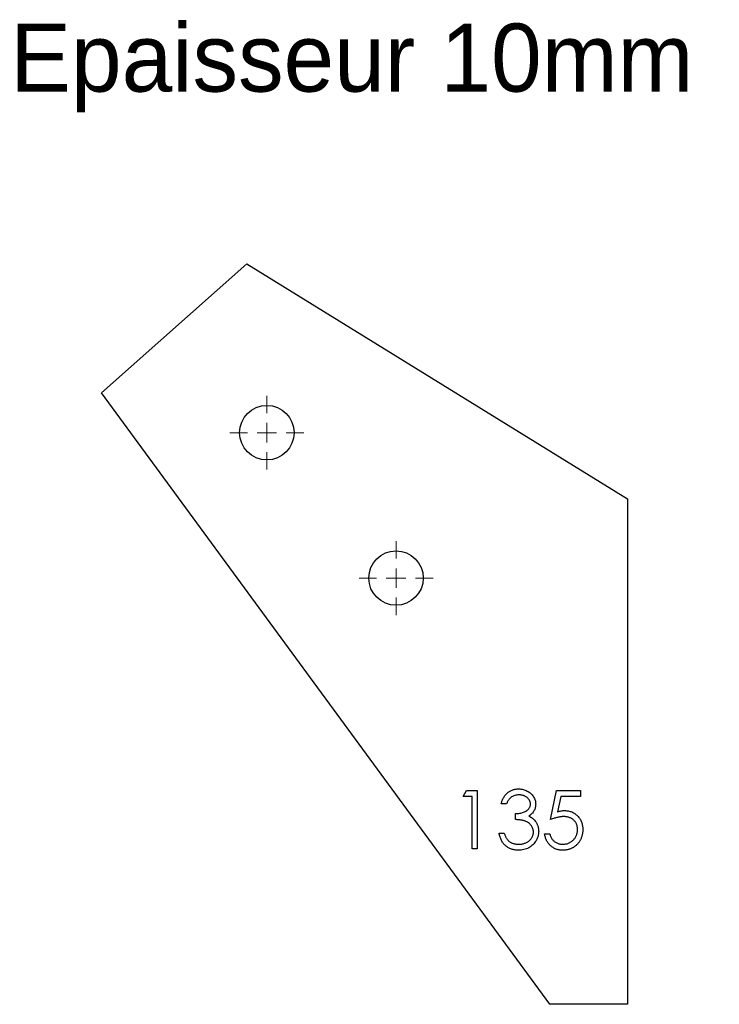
# Model space of a CAD drawing. Header units: millimetres. Extents: x 134 to 314, y 288 to 541.
import ezdxf

# ---------------------------------------------------------------- set-up
doc = ezdxf.new("R2010")
doc.units = ezdxf.units.MM
doc.header["$LTSCALE"] = 2

# ---------------------------------------------------------------- blocks, each defined once
blk = doc.blocks.new('SW_CENTERMARKSYMBOL_0')
at = {"color": 0, "linetype": 'Continuous', "lineweight": 18}
for p, q in [((0, 5), (0, 9.5)), ((-5, 0), (-9.5, 0)), ((0, 0), (-2.5, 0)), ((0, 0), (0, 2.5)), ((0, 0), (0, -2.5)), ((0, 0), (2.5, 0)), ((5, 0), (9.5, 0)), ((0, -5), (0, -9.5))]:
    blk.add_line(p, q, dxfattribs=at)
blk = doc.blocks.new('SW_CENTERMARKSYMBOL_1')
at = {"color": 0, "linetype": 'Continuous', "lineweight": 18}
for p, q in [((0, 5), (0, 9.5)), ((-5, 0), (-9.5, 0)), ((0, 0), (-2.5, 0)), ((0, 0), (0, 2.5)), ((0, 0), (0, -2.5)), ((0, 0), (2.5, 0)), ((5, 0), (9.5, 0)), ((0, -5), (0, -9.5))]:
    blk.add_line(p, q, dxfattribs=at)
blk = doc.blocks.new('SW_CENTERMARKSYMBOL_2')
at = {"color": 0, "linetype": 'Continuous', "lineweight": 18}
for p, q in [((0, 5), (0, 9.5)), ((-5, 0), (-9.5, 0)), ((0, 0), (-2.5, 0)), ((0, 0), (0, 2.5)), ((0, 0), (0, -2.5)), ((0, 0), (2.5, 0)), ((5, 0), (9.5, 0)), ((0, -5), (0, -9.5))]:
    blk.add_line(p, q, dxfattribs=at)
blk = doc.blocks.new('SW_CENTERMARKSYMBOL_3')
at = {"color": 0, "linetype": 'Continuous', "lineweight": 18}
for p, q in [((0, 5), (0, 9.5)), ((-5, 0), (-9.5, 0)), ((0, 0), (-2.5, 0)), ((0, 0), (0, 2.5)), ((0, 0), (0, -2.5)), ((0, 0), (2.5, 0)), ((5, 0), (9.5, 0)), ((0, -5), (0, -9.5))]:
    blk.add_line(p, q, dxfattribs=at)

msp = doc.modelspace()

# ---------------------------------------------------------------- linework, layer by layer
at = {"color": 7, "linetype": 'Continuous', "lineweight": 25}
for p, q in [((155.24, 444.92), (192.63, 478.11)), ((192.63, 478.11), (290.47, 417.68)), ((270.47, 287.68), (155.24, 444.92)), ((290.47, 417.68), (290.47, 287.68)), ((290.47, 287.68), (270.47, 287.68))]:
    msp.add_line(p, q, dxfattribs=at)
at = {"color": 1, "linetype": 'Continuous', "lineweight": 25}
for p, q in [((248.2, 341.14), (249.08, 342.68)), ((249.08, 342.68), (251.85, 342.68)), ((251.85, 342.68), (251.85, 327.68)), ((270.7, 335.18), (272.24, 342.68)), ((272.24, 342.68), (278.39, 342.68)), ((278.39, 342.68), (278.39, 341.14)), ((250.51, 341.14), (248.2, 341.14)), ((250.51, 327.68), (250.51, 341.14)), ((273.29, 341.14), (272.48, 337.2)), ((278.39, 341.14), (273.29, 341.14)), ((259.35, 339.22), (258.01, 339.22)), ((261.66, 335.18), (261.66, 336.72)), ((257.43, 331.72), (258.77, 331.72)), ((269.16, 331.53), (270.51, 331.53)), ((251.85, 327.68), (250.51, 327.68))]:
    msp.add_line(p, q, dxfattribs=at)
at = {"color": 7, "linetype": 'Continuous', "lineweight": 25}
for centre in [(197.76, 434.67), (230.96, 397.28)]:
    msp.add_circle(centre, 7, dxfattribs=at)
at = {"color": 1, "linetype": 'Continuous', "lineweight": 25}
for points, knots in [([(258.01, 339.22), (258.04, 339.37), (258.11, 339.67), (258.26, 340.09), (258.42, 340.49), (258.62, 340.86), (258.83, 341.2), (259.07, 341.52), (259.34, 341.81), (259.63, 342.07), (259.93, 342.31), (260.26, 342.51), (260.59, 342.68), (260.94, 342.82), (261.31, 342.93), (261.68, 343.01), (262.07, 343.06), (262.34, 343.06), (262.47, 343.07)], [0, 0, 0, 0, 0.072625, 0.141977, 0.208985, 0.273957, 0.336889, 0.398745, 0.460116, 0.520825, 0.580994, 0.640152, 0.698622, 0.757271, 0.816427, 0.876254, 0.937165, 1, 1, 1, 1]), ([(262.47, 343.07), (262.67, 343.06), (263.05, 343.05), (263.62, 342.94), (264.17, 342.77), (264.69, 342.54), (265.18, 342.25), (265.61, 341.91), (265.98, 341.52), (266.3, 341.09), (266.54, 340.62), (266.72, 340.15), (266.83, 339.66), (266.84, 339.33), (266.85, 339.17)], [0, 0, 0, 0, 0.090254, 0.17854, 0.266093, 0.354631, 0.441886, 0.525747, 0.608114, 0.690197, 0.770821, 0.848326, 0.924012, 1, 1, 1, 1]), ([(262.49, 341.53), (262.32, 341.52), (261.98, 341.51), (261.5, 341.41), (261.06, 341.25), (260.72, 341.05), (260.47, 340.86), (260.28, 340.69), (260.11, 340.5), (259.94, 340.29), (259.78, 340.06), (259.63, 339.8), (259.48, 339.52), (259.4, 339.32), (259.35, 339.22)], [0, 0, 0, 0, 0.122728, 0.239717, 0.351862, 0.463202, 0.520261, 0.579432, 0.640596, 0.705298, 0.773236, 0.844649, 0.920046, 1, 1, 1, 1]), ([(265.51, 339.17), (265.5, 339.25), (265.5, 339.41), (265.46, 339.64), (265.39, 339.86), (265.3, 340.07), (265.17, 340.27), (265.03, 340.47), (264.85, 340.66), (264.65, 340.83), (264.43, 341), (264.2, 341.14), (263.95, 341.26), (263.68, 341.36), (263.4, 341.43), (263.11, 341.49), (262.8, 341.52), (262.6, 341.52), (262.49, 341.53)], [0, 0, 0, 0, 0.05527, 0.109957, 0.163234, 0.218058, 0.273278, 0.330881, 0.39048, 0.453656, 0.518903, 0.583346, 0.648547, 0.715055, 0.782521, 0.852335, 0.924935, 1, 1, 1, 1]), ([(261.66, 336.72), (261.85, 336.72), (262.21, 336.73), (262.74, 336.8), (263.25, 336.91), (263.72, 337.06), (264.15, 337.25), (264.53, 337.46), (264.84, 337.7), (265.09, 337.96), (265.27, 338.25), (265.41, 338.54), (265.49, 338.86), (265.5, 339.07), (265.51, 339.17)], [0, 0, 0, 0, 0.110142, 0.215742, 0.317961, 0.418052, 0.511563, 0.596573, 0.673329, 0.744049, 0.810717, 0.874085, 0.93671, 1, 1, 1, 1]), ([(266.85, 339.17), (266.85, 339.01), (266.84, 338.7), (266.75, 338.25), (266.61, 337.82), (266.42, 337.42), (266.17, 337.04), (265.87, 336.69), (265.51, 336.37), (265.24, 336.18), (265.1, 336.08)], [0, 0, 0, 0, 0.1280675, 0.2506083, 0.3706302, 0.4900722, 0.6103748, 0.7343131, 0.8632165, 1, 1, 1, 1]), ([(272.48, 337.2), (272.64, 337.24), (272.95, 337.33), (273.4, 337.42), (273.83, 337.48), (274.11, 337.49), (274.25, 337.49)], [0, 0, 0, 0, 0.275068, 0.532901, 0.773973, 1, 1, 1, 1]), ([(274.25, 337.49), (274.41, 337.49), (274.74, 337.48), (275.23, 337.41), (275.69, 337.3), (276.12, 337.15), (276.54, 336.96), (276.93, 336.72), (277.3, 336.44), (277.64, 336.11), (277.95, 335.76), (278.23, 335.38), (278.45, 334.97), (278.64, 334.54), (278.79, 334.09), (278.89, 333.61), (278.96, 333.1), (278.96, 332.76), (278.97, 332.58)], [0, 0, 0, 0, 0.065798, 0.129376, 0.190867, 0.251245, 0.310771, 0.370654, 0.431043, 0.493147, 0.555361, 0.616316, 0.677302, 0.738297, 0.80079, 0.864797, 0.931055, 1, 1, 1, 1]), ([(266.27, 332.01), (266.27, 332.15), (266.26, 332.43), (266.16, 332.84), (265.99, 333.23), (265.76, 333.61), (265.48, 333.95), (265.15, 334.26), (264.78, 334.52), (264.43, 334.69), (264.12, 334.81), (263.86, 334.89), (263.56, 334.96), (263.24, 335.02), (262.89, 335.08), (262.51, 335.12), (262.09, 335.16), (261.81, 335.17), (261.66, 335.18)], [0, 0, 0, 0, 0.066905, 0.133477, 0.201023, 0.271218, 0.342859, 0.413811, 0.485552, 0.5598, 0.5999, 0.643609, 0.691911, 0.744703, 0.801504, 0.862866, 0.929333, 1, 1, 1, 1]), ([(265.1, 336.08), (265.26, 336.01), (265.58, 335.85), (266.01, 335.55), (266.4, 335.21), (266.62, 334.94), (266.73, 334.8)], [0, 0, 0, 0, 0.25388, 0.503009, 0.750291, 1, 1, 1, 1]), ([(266.73, 334.8), (266.8, 334.7), (266.94, 334.51), (267.12, 334.19), (267.28, 333.87), (267.4, 333.54), (267.5, 333.21), (267.57, 332.86), (267.61, 332.5), (267.62, 332.26), (267.62, 332.14)], [0, 0, 0, 0, 0.128146, 0.254193, 0.378141, 0.501381, 0.623957, 0.747076, 0.872865, 1, 1, 1, 1]), ([(274, 335.95), (273.89, 335.95), (273.65, 335.94), (273.28, 335.9), (272.89, 335.84), (272.49, 335.76), (272.06, 335.65), (271.62, 335.52), (271.16, 335.36), (270.86, 335.24), (270.7, 335.18)], [0, 0, 0, 0, 0.1030798, 0.2110204, 0.3259632, 0.4464998, 0.5746344, 0.7088999, 0.851186, 1, 1, 1, 1]), ([(277.62, 332.64), (277.62, 332.76), (277.61, 333), (277.56, 333.34), (277.49, 333.67), (277.38, 333.97), (277.24, 334.27), (277.07, 334.54), (276.87, 334.8), (276.64, 335.03), (276.38, 335.25), (276.1, 335.44), (275.8, 335.6), (275.48, 335.73), (275.14, 335.83), (274.78, 335.9), (274.4, 335.94), (274.14, 335.95), (274, 335.95)], [0, 0, 0, 0, 0.065358, 0.128002, 0.188327, 0.247189, 0.305609, 0.364042, 0.422603, 0.482636, 0.543255, 0.604078, 0.664931, 0.727386, 0.791447, 0.858041, 0.92703, 1, 1, 1, 1]), ([(262.43, 327.3), (262.27, 327.3), (261.96, 327.31), (261.49, 327.36), (261.05, 327.45), (260.63, 327.57), (260.22, 327.73), (259.84, 327.92), (259.48, 328.15), (259.14, 328.42), (258.83, 328.71), (258.54, 329.05), (258.28, 329.41), (258.05, 329.81), (257.85, 330.24), (257.68, 330.7), (257.53, 331.2), (257.46, 331.54), (257.43, 331.72)], [0, 0, 0, 0, 0.065541, 0.128963, 0.190377, 0.250092, 0.308548, 0.366398, 0.424542, 0.48317, 0.542243, 0.601739, 0.662506, 0.724856, 0.789128, 0.856346, 0.926295, 1, 1, 1, 1]), ([(258.77, 331.72), (258.81, 331.6), (258.88, 331.38), (258.99, 331.06), (259.13, 330.76), (259.27, 330.49), (259.42, 330.24), (259.58, 330.02), (259.76, 329.82), (259.89, 329.7), (259.95, 329.65)], [0, 0, 0, 0, 0.14977, 0.291316, 0.425966, 0.55216, 0.671527, 0.786122, 0.895325, 1, 1, 1, 1]), ([(267.62, 332.14), (267.61, 331.93), (267.6, 331.51), (267.46, 330.89), (267.25, 330.28), (266.95, 329.7), (266.58, 329.16), (266.14, 328.68), (265.64, 328.26), (265.08, 327.91), (264.47, 327.64), (263.82, 327.44), (263.14, 327.32), (262.67, 327.3), (262.43, 327.3)], [0, 0, 0, 0, 0.079642, 0.158909, 0.2396, 0.322409, 0.405828, 0.487644, 0.56972, 0.653065, 0.737457, 0.822492, 0.909755, 1, 1, 1, 1]), ([(262.46, 328.84), (262.6, 328.84), (262.87, 328.84), (263.27, 328.89), (263.65, 328.96), (264.01, 329.07), (264.35, 329.2), (264.66, 329.37), (264.96, 329.56), (265.23, 329.78), (265.48, 330.02), (265.69, 330.27), (265.87, 330.54), (266.02, 330.81), (266.13, 331.1), (266.21, 331.39), (266.27, 331.7), (266.27, 331.9), (266.27, 332.01)], [0, 0, 0, 0, 0.076062, 0.148732, 0.218375, 0.285723, 0.351058, 0.414935, 0.478486, 0.542169, 0.60475, 0.664119, 0.7215, 0.777616, 0.832666, 0.887858, 0.943468, 1, 1, 1, 1]), ([(278.97, 332.58), (278.96, 332.46), (278.96, 332.22), (278.93, 331.86), (278.87, 331.5), (278.8, 331.16), (278.7, 330.82), (278.59, 330.49), (278.45, 330.17), (278.29, 329.86), (278.11, 329.56), (277.92, 329.27), (277.71, 329.01), (277.48, 328.76), (277.24, 328.53), (276.99, 328.32), (276.72, 328.13), (276.43, 327.95), (276.14, 327.8), (275.83, 327.67), (275.51, 327.55), (275.17, 327.46), (274.83, 327.39), (274.48, 327.34), (274.11, 327.3), (273.86, 327.3), (273.74, 327.3)], [0, 0, 0, 0, 0.04401, 0.087425, 0.130104, 0.172535, 0.214532, 0.25627, 0.298262, 0.340668, 0.382714, 0.423715, 0.464256, 0.504079, 0.543863, 0.583286, 0.623103, 0.662926, 0.703244, 0.743626, 0.784565, 0.825769, 0.867772, 0.910755, 0.954919, 1, 1, 1, 1]), ([(273.81, 328.84), (273.94, 328.84), (274.2, 328.85), (274.57, 328.9), (274.93, 328.98), (275.27, 329.1), (275.6, 329.25), (275.92, 329.44), (276.22, 329.67), (276.5, 329.92), (276.76, 330.2), (276.99, 330.49), (277.19, 330.81), (277.35, 331.14), (277.47, 331.49), (277.56, 331.86), (277.61, 332.24), (277.62, 332.51), (277.62, 332.64)], [0, 0, 0, 0, 0.0642073, 0.1264247, 0.1876803, 0.2482164, 0.3083051, 0.369661, 0.4316986, 0.4959469, 0.559758, 0.6222954, 0.6839106, 0.7450924, 0.8067402, 0.8690866, 0.93329, 1, 1, 1, 1]), ([(259.95, 329.65), (260.03, 329.58), (260.2, 329.45), (260.47, 329.29), (260.76, 329.14), (261.07, 329.04), (261.39, 328.94), (261.73, 328.88), (262.09, 328.84), (262.33, 328.84), (262.46, 328.84)], [0, 0, 0, 0, 0.118271, 0.236178, 0.355663, 0.475904, 0.600127, 0.728608, 0.861313, 1, 1, 1, 1]), ([(273.74, 327.3), (273.59, 327.3), (273.29, 327.31), (272.86, 327.37), (272.45, 327.45), (272.05, 327.58), (271.67, 327.75), (271.32, 327.96), (270.97, 328.19), (270.65, 328.47), (270.36, 328.78), (270.09, 329.1), (269.85, 329.46), (269.65, 329.83), (269.48, 330.22), (269.34, 330.64), (269.23, 331.07), (269.18, 331.37), (269.16, 331.53)], [0, 0, 0, 0, 0.065427, 0.128719, 0.190252, 0.250745, 0.310663, 0.370797, 0.431291, 0.493204, 0.55557, 0.61731, 0.678641, 0.74069, 0.802969, 0.866791, 0.932342, 1, 1, 1, 1]), ([(270.51, 331.53), (270.54, 331.38), (270.6, 331.11), (270.74, 330.72), (270.91, 330.38), (271.12, 330.07), (271.36, 329.81), (271.64, 329.57), (271.95, 329.35), (272.29, 329.17), (272.65, 329.02), (273.03, 328.92), (273.42, 328.85), (273.68, 328.84), (273.81, 328.84)], [0, 0, 0, 0, 0.094699, 0.182017, 0.26441, 0.342584, 0.419032, 0.496446, 0.577316, 0.661468, 0.746701, 0.831237, 0.915195, 1, 1, 1, 1])]:
    msp.add_open_spline(points, degree=3, knots=knots, dxfattribs=at)

# ---------------------------------------------------------------- block references
at = {"color": 7, "linetype": 'Continuous', "lineweight": 18}
for name, p in [('SW_CENTERMARKSYMBOL_0', (197.76, 434.67)), ('SW_CENTERMARKSYMBOL_1', (230.96, 397.28))]:
    msp.add_blockref(name, p, dxfattribs=at)
at = {"color": 8, "linetype": 'Continuous'}
for name, p in [('SW_CENTERMARKSYMBOL_2', (197.76, 434.67)), ('SW_CENTERMARKSYMBOL_3', (230.96, 397.28))]:
    msp.add_blockref(name, p, dxfattribs=at)

# ---------------------------------------------------------------- texts
at = {"insert": (131.81, 539.86), "char_height": 17.5, "attachment_point": 1}
msp.add_mtext_dynamic_manual_height_columns('Epaisseur 10mm', width=326.1114, gutter_width=87.5, heights=[0], dxfattribs=at)

doc.saveas('drawing.dxf')
